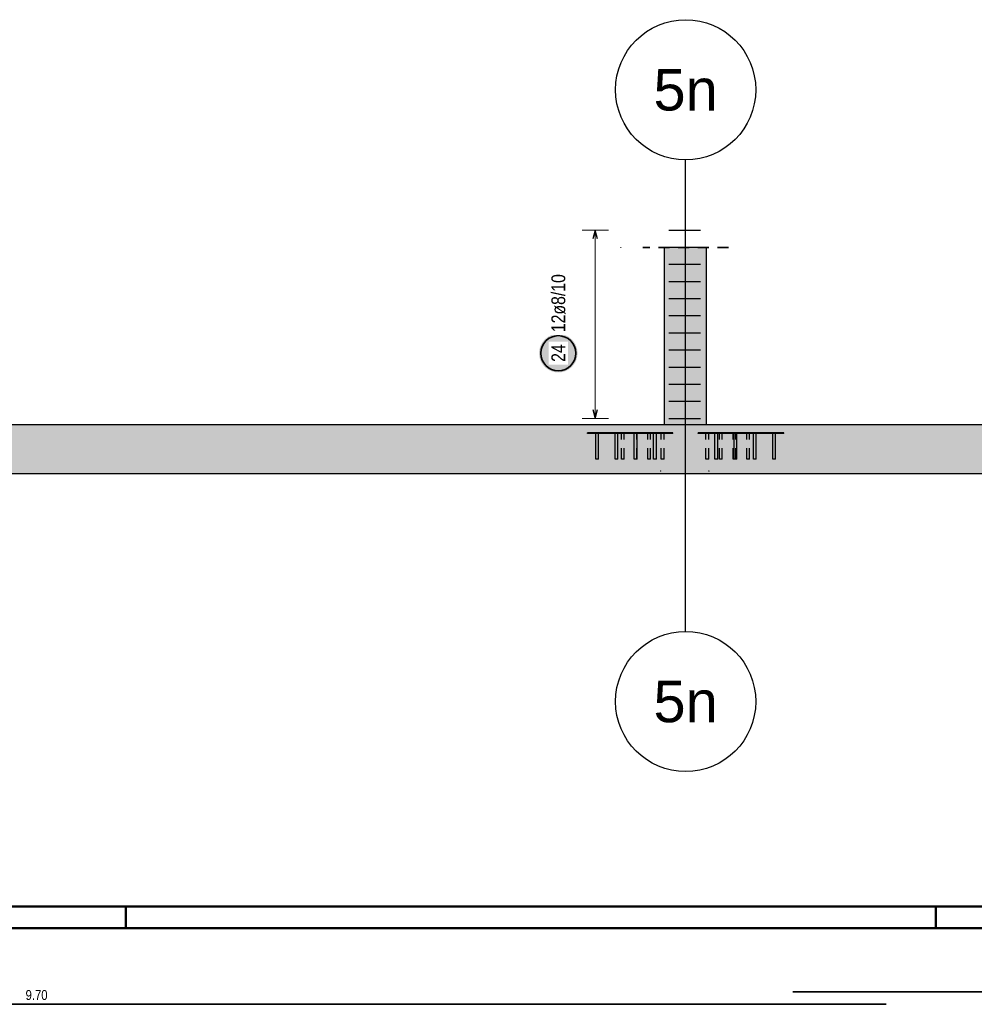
# Model space of a CAD drawing. Header units: millimetres. Extents: x -4 to 113, y -17 to 52.
# Tile 38 of 91: x 19 to 29, y 41 to 52. Entities that reach past the tile are written whole.
import ezdxf
from ezdxf.enums import TextEntityAlignment as Align

# ---------------------------------------------------------------- set-up
doc = ezdxf.new("R2010")
doc.units = ezdxf.units.MM
doc.linetypes.add('HIDDEN', pattern=[0.375, 0.25, -0.125])
for name, color, linetype, lineweight in [('Mattenbewehrung', 7, 'Continuous', 20), ('Schraffuren', 7, 'Continuous', 20), ('Stabstahl', 7, 'Continuous', 20)]:
    doc.layers.add(name, color=color, linetype=linetype, lineweight=lineweight)
doc.styles.add('Arial', font='arial.ttf')
doc.styles.add('Arial Narrow', font='ARIALN.TTF')

msp = doc.modelspace()

# ---------------------------------------------------------------- hatches: boundary and pattern name
at = {"lineweight": 25, "true_color": 0xffffff}
msp.add_hatch(color=7, dxfattribs=at).paths.add_polyline_path([(24.908777, 48.363289), (24.908643, 48.370967), (24.908241, 48.378636), (24.907572, 48.386285), (24.906636, 48.393907), (24.905435, 48.401492), (24.90397, 48.40903), (24.902242, 48.416512), (24.900255, 48.423929), (24.89801, 48.431273), (24.89551, 48.438534), (24.892758, 48.445703), (24.889757, 48.452771), (24.886512, 48.459731), (24.883026, 48.466573), (24.879303, 48.473289), (24.875348, 48.479871), (24.871165, 48.486312), (24.866761, 48.492602), (24.86214, 48.498735), (24.857307, 48.504702), (24.852269, 48.510498), (24.847032, 48.516114), (24.841602, 48.521544), (24.835986, 48.526781), (24.83019, 48.531819), (24.824223, 48.536651), (24.81809, 48.541273), (24.8118, 48.545677), (24.805359, 48.54986), (24.798777, 48.553815), (24.792061, 48.557538), (24.785219, 48.561024), (24.778259, 48.564269), (24.771191, 48.56727), (24.764022, 48.570021), (24.756761, 48.572522), (24.749417, 48.574767), (24.742, 48.576754), (24.734518, 48.578482), (24.72698, 48.579947), (24.719395, 48.581148), (24.711773, 48.582084), (24.704124, 48.582753), (24.696455, 48.583155), (24.688777, 48.583289), (24.681099, 48.583155), (24.673431, 48.582753), (24.665781, 48.582084), (24.658159, 48.581148), (24.650575, 48.579947), (24.643037, 48.578482), (24.635554, 48.576754), (24.628137, 48.574767), (24.620793, 48.572522), (24.613533, 48.570021), (24.606364, 48.56727), (24.599295, 48.564269), (24.592336, 48.561024), (24.585493, 48.557538), (24.578777, 48.553815), (24.572195, 48.54986), (24.565755, 48.545677), (24.559464, 48.541273), (24.553332, 48.536651), (24.547364, 48.531819), (24.541568, 48.526781), (24.535952, 48.521544), (24.530522, 48.516114), (24.525285, 48.510498), (24.520247, 48.504702), (24.515415, 48.498735), (24.510793, 48.492602), (24.506389, 48.486312), (24.502207, 48.479871), (24.498252, 48.473289), (24.494529, 48.466573), (24.491042, 48.459731), (24.487797, 48.452771), (24.484797, 48.445703), (24.482045, 48.438534), (24.479545, 48.431273), (24.4773, 48.423929), (24.475312, 48.416512), (24.473585, 48.40903), (24.472119, 48.401492), (24.470918, 48.393907), (24.469982, 48.386285), (24.469313, 48.378636), (24.468911, 48.370967), (24.468777, 48.363289), (24.468911, 48.355611), (24.469313, 48.347943), (24.469982, 48.340293), (24.470918, 48.332671), (24.472119, 48.325087), (24.473585, 48.317549), (24.475312, 48.310066), (24.4773, 48.302649), (24.479545, 48.295305), (24.482045, 48.288045), (24.484797, 48.280876), (24.487797, 48.273807), (24.491042, 48.266847), (24.494529, 48.260005), (24.498252, 48.253289), (24.502207, 48.246707), (24.506389, 48.240267), (24.510793, 48.233976), (24.515415, 48.227844), (24.520247, 48.221876), (24.525285, 48.21608), (24.530522, 48.210464), (24.535952, 48.205034), (24.541568, 48.199797), (24.547364, 48.194759), (24.553332, 48.189927), (24.559464, 48.185305), (24.565755, 48.180901), (24.572195, 48.176719), (24.578777, 48.172764), (24.585493, 48.169041), (24.592336, 48.165554), (24.599295, 48.162309), (24.606364, 48.159309), (24.613533, 48.156557), (24.620793, 48.154057), (24.628137, 48.151812), (24.635554, 48.149824), (24.643037, 48.148097), (24.650575, 48.146631), (24.658159, 48.14543), (24.665781, 48.144494), (24.673431, 48.143825), (24.681099, 48.143423), (24.688777, 48.143289), (24.696455, 48.143423), (24.704124, 48.143825), (24.711773, 48.144494), (24.719395, 48.14543), (24.72698, 48.146631), (24.734518, 48.148097), (24.742, 48.149824), (24.749417, 48.151812), (24.756761, 48.154057), (24.764022, 48.156557), (24.771191, 48.159309), (24.778259, 48.162309), (24.785219, 48.165554), (24.792061, 48.169041), (24.798777, 48.172764), (24.805359, 48.176719), (24.8118, 48.180901), (24.81809, 48.185305), (24.824223, 48.189927), (24.83019, 48.194759), (24.835986, 48.199797), (24.841602, 48.205034), (24.847032, 48.210464), (24.852269, 48.21608), (24.857307, 48.221876), (24.86214, 48.227844), (24.866761, 48.233976), (24.871165, 48.240267), (24.875348, 48.246707), (24.879303, 48.253289), (24.883026, 48.260005), (24.886512, 48.266847), (24.889757, 48.273807), (24.892758, 48.280876), (24.89551, 48.288045), (24.89801, 48.295305), (24.900255, 48.302649), (24.902242, 48.310066), (24.90397, 48.317549), (24.905435, 48.325087), (24.906636, 48.332671), (24.907572, 48.340293), (24.908241, 48.347943)])
at = {"layer": 'Schraffuren', "lineweight": 13, "true_color": 0xd7ffd7}
for points in [[(25.902395, 47.545046), (26.382395, 47.545046), (26.382395, 49.56907), (25.902395, 49.56907)], [(44.291569, 46.96506), (46.35456, 46.96506), (46.35456, 47.54506), (8.707272, 47.54506), (8.707272, 47.50506), (8.689642, 47.50506), (8.689642, 47.54506), (7.401567, 47.54506), (7.401566, 46.98506), (44.291569, 46.98506)]]:
    msp.add_hatch(color=254, dxfattribs=at).paths.add_polyline_path(points)
at = {"layer": 'Schraffuren', "lineweight": 13, "true_color": 0x4682b4}
for points in [[(25.022395, 47.445046), (25.462395, 47.445046), (25.462395, 47.455046), (25.022395, 47.455046)], [(25.116395, 47.155046), (25.148395, 47.155046), (25.148395, 47.445046), (25.116395, 47.445046)], [(25.336395, 47.155046), (25.368395, 47.155046), (25.368395, 47.445046), (25.336395, 47.445046)], [(25.462395, 47.445046), (25.902395, 47.445046), (25.902395, 47.455046), (25.462395, 47.455046)], [(25.556395, 47.155046), (25.588395, 47.155046), (25.588395, 47.445046), (25.556395, 47.445046)], [(25.776395, 47.155046), (25.808395, 47.155046), (25.808395, 47.445046), (25.776395, 47.445046)], [(26.382395, 47.445046), (26.822395, 47.445046), (26.822395, 47.455046), (26.382395, 47.455046)], [(26.476395, 47.155046), (26.508395, 47.155046), (26.508395, 47.445046), (26.476395, 47.445046)], [(26.696395, 47.155046), (26.728395, 47.155046), (26.728395, 47.445046), (26.696395, 47.445046)], [(26.822395, 47.445046), (27.262395, 47.445046), (27.262395, 47.455046), (26.822395, 47.455046)], [(26.916395, 47.155046), (26.948395, 47.155046), (26.948395, 47.445046), (26.916395, 47.445046)], [(27.136395, 47.155046), (27.168395, 47.155046), (27.168395, 47.445046), (27.136395, 47.445046)]]:
    msp.add_hatch(color=145, dxfattribs=at).paths.add_polyline_path(points)

# ---------------------------------------------------------------- linework, layer by layer
at = {"color": 3, "linetype": 'Continuous', "lineweight": 25}
msp.add_line((26.142367, 45.188143), (26.142367, 50.56907), dxfattribs=at)
at = {"color": 5, "linetype": 'Continuous', "lineweight": 18, "ltscale": 0.5}
for p, q in [((25.260027, 49.76907), (24.960027, 49.76907)), ((25.110027, 49.76907), (25.110027, 47.619062)), ((24.960027, 47.619062), (25.260027, 47.619062))]:
    msp.add_line(p, q, dxfattribs=at)
at = {"color": 3, "linetype": 'Continuous', "lineweight": 25, "ltscale": 0.5}
for p, q in [((25.110027, 49.76907), (25.083232, 49.66907)), ((25.136822, 49.66907), (25.110027, 49.76907)), ((25.952355, 49.76907), (26.312395, 49.76907)), ((25.952355, 49.573615), (26.312395, 49.573615)), ((25.952355, 49.37816), (26.312395, 49.37816)), ((25.952355, 49.182704), (26.312395, 49.182704)), ((25.952355, 48.987249), (26.312395, 48.987249)), ((25.952355, 48.791794), (26.312395, 48.791794)), ((25.952355, 48.596339), (26.312395, 48.596339)), ((25.952355, 48.400883), (26.312395, 48.400883)), ((25.952355, 48.205428), (26.312395, 48.205428)), ((25.952355, 48.009973), (26.312395, 48.009973)), ((25.952355, 47.814517), (26.312395, 47.814517)), ((25.083232, 47.719062), (25.110027, 47.619062)), ((25.110027, 47.619062), (25.136822, 47.719062)), ((25.952355, 47.619062), (26.312395, 47.619062))]:
    msp.add_line(p, q, dxfattribs=at)
at = {"color": 2, "linetype": 'HIDDEN', "lineweight": 35, "ltscale": 0.5}
msp.add_line((26.632395, 49.56907), (25.652395, 49.56907), dxfattribs=at)
at = {"color": 3, "linetype": 'HIDDEN', "lineweight": 25, "ltscale": 0.5}
for p, q in [((25.117612, 47.445046), (25.116395, 47.445046)), ((25.121081, 47.445046), (25.117612, 47.445046)), ((25.126272, 47.445046), (25.121081, 47.445046)), ((25.132395, 47.445046), (25.126272, 47.445046)), ((25.138517, 47.445046), (25.132395, 47.445046)), ((25.143708, 47.445046), (25.138517, 47.445046)), ((25.147177, 47.445046), (25.143708, 47.445046)), ((25.148395, 47.445046), (25.147177, 47.445046)), ((25.319322, 47.445046), (25.319322, 47.455046)), ((25.337612, 47.445046), (25.336395, 47.445046)), ((25.341081, 47.445046), (25.337612, 47.445046)), ((25.346272, 47.445046), (25.341081, 47.445046)), ((25.352395, 47.445046), (25.346272, 47.445046)), ((25.358517, 47.445046), (25.352395, 47.445046)), ((25.363708, 47.445046), (25.358517, 47.445046)), ((25.367177, 47.445046), (25.363708, 47.445046)), ((25.368395, 47.445046), (25.367177, 47.445046)), ((25.375891, 47.445046), (25.375891, 47.455046)), ((25.409388, 47.155046), (25.409388, 47.445046)), ((25.441388, 47.155046), (25.441388, 47.445046)), ((25.553638, 47.155046), (25.553638, 47.445046)), ((25.557612, 47.445046), (25.556395, 47.445046)), ((25.561081, 47.445046), (25.557612, 47.445046)), ((25.566272, 47.445046), (25.561081, 47.445046)), ((25.572395, 47.445046), (25.566272, 47.445046)), ((25.578517, 47.445046), (25.572395, 47.445046)), ((25.583708, 47.445046), (25.578517, 47.445046)), ((25.587177, 47.445046), (25.583708, 47.445046)), ((25.585638, 47.155046), (25.585638, 47.445046)), ((25.588395, 47.445046), (25.587177, 47.445046)), ((25.709202, 47.155046), (25.709202, 47.445046)), ((25.741202, 47.155046), (25.741202, 47.445046)), ((25.777612, 47.445046), (25.776395, 47.445046)), ((25.781081, 47.445046), (25.777612, 47.445046)), ((25.786272, 47.445046), (25.781081, 47.445046)), ((25.792395, 47.445046), (25.786272, 47.445046)), ((25.798517, 47.445046), (25.792395, 47.445046)), ((25.803708, 47.445046), (25.798517, 47.445046)), ((25.807177, 47.445046), (25.803708, 47.445046)), ((25.808395, 47.445046), (25.807177, 47.445046)), ((25.864765, 47.155046), (25.864765, 47.445046)), ((25.896765, 47.155046), (25.896765, 47.445046)), ((25.941576, 47.455046), (25.902395, 47.455046)), ((25.941576, 47.445046), (25.902395, 47.445046)), ((25.998145, 47.455046), (25.941576, 47.455046)), ((25.941576, 47.445046), (25.941576, 47.455046)), ((25.998145, 47.445046), (25.941576, 47.445046)), ((25.998145, 47.445046), (25.998145, 47.455046)), ((26.340384, 47.455046), (26.283816, 47.455046)), ((26.283816, 47.445046), (26.283816, 47.455046)), ((26.340384, 47.445046), (26.283816, 47.445046)), ((26.382395, 47.455046), (26.340384, 47.455046)), ((26.340384, 47.445046), (26.340384, 47.455046)), ((26.382395, 47.445046), (26.340384, 47.445046)), ((26.373882, 47.155046), (26.373882, 47.445046)), ((26.405882, 47.155046), (26.405882, 47.445046)), ((26.477612, 47.445046), (26.476395, 47.445046)), ((26.481081, 47.445046), (26.477612, 47.445046)), ((26.486272, 47.445046), (26.481081, 47.445046)), ((26.492395, 47.445046), (26.486272, 47.445046)), ((26.498517, 47.445046), (26.492395, 47.445046)), ((26.503708, 47.445046), (26.498517, 47.445046)), ((26.507177, 47.445046), (26.503708, 47.445046)), ((26.508395, 47.445046), (26.507177, 47.445046)), ((26.529445, 47.155046), (26.529445, 47.445046)), ((26.561445, 47.155046), (26.561445, 47.445046)), ((26.685009, 47.155046), (26.685009, 47.445046)), ((26.697612, 47.445046), (26.696395, 47.445046)), ((26.701081, 47.445046), (26.697612, 47.445046)), ((26.706272, 47.445046), (26.701081, 47.445046)), ((26.712395, 47.445046), (26.706272, 47.445046)), ((26.718517, 47.445046), (26.712395, 47.445046)), ((26.717009, 47.155046), (26.717009, 47.445046)), ((26.723708, 47.445046), (26.718517, 47.445046)), ((26.727177, 47.445046), (26.723708, 47.445046)), ((26.728395, 47.445046), (26.727177, 47.445046)), ((26.840572, 47.155046), (26.840572, 47.445046)), ((26.872572, 47.155046), (26.872572, 47.445046)), ((26.90607, 47.445046), (26.90607, 47.455046)), ((26.917612, 47.445046), (26.916395, 47.445046)), ((26.921081, 47.445046), (26.917612, 47.445046)), ((26.926272, 47.445046), (26.921081, 47.445046)), ((26.932395, 47.445046), (26.926272, 47.445046)), ((26.938517, 47.445046), (26.932395, 47.445046)), ((26.943708, 47.445046), (26.938517, 47.445046)), ((26.947177, 47.445046), (26.943708, 47.445046)), ((26.948395, 47.445046), (26.947177, 47.445046)), ((26.962638, 47.445046), (26.962638, 47.455046)), ((27.137612, 47.445046), (27.136395, 47.445046)), ((27.141081, 47.445046), (27.137612, 47.445046)), ((27.146272, 47.445046), (27.141081, 47.445046)), ((27.152395, 47.445046), (27.146272, 47.445046)), ((27.158517, 47.445046), (27.152395, 47.445046)), ((27.163708, 47.445046), (27.158517, 47.445046)), ((27.167177, 47.445046), (27.163708, 47.445046)), ((27.168395, 47.445046), (27.167177, 47.445046)), ((25.410606, 47.155046), (25.409388, 47.155046)), ((25.414075, 47.155046), (25.410606, 47.155046)), ((25.419265, 47.155046), (25.414075, 47.155046)), ((25.425388, 47.155046), (25.419265, 47.155046)), ((25.431511, 47.155046), (25.425388, 47.155046)), ((25.436702, 47.155046), (25.431511, 47.155046)), ((25.44017, 47.155046), (25.436702, 47.155046)), ((25.441388, 47.155046), (25.44017, 47.155046)), ((25.554856, 47.155046), (25.553638, 47.155046)), ((25.556395, 47.155046), (25.554856, 47.155046)), ((25.710419, 47.155046), (25.709202, 47.155046)), ((25.713888, 47.155046), (25.710419, 47.155046)), ((25.719079, 47.155046), (25.713888, 47.155046)), ((25.725202, 47.155046), (25.719079, 47.155046)), ((25.731324, 47.155046), (25.725202, 47.155046)), ((25.736515, 47.155046), (25.731324, 47.155046)), ((25.739984, 47.155046), (25.736515, 47.155046)), ((25.741202, 47.155046), (25.739984, 47.155046)), ((25.865983, 47.155046), (25.864765, 47.155046)), ((25.869451, 47.155046), (25.865983, 47.155046)), ((25.874642, 47.155046), (25.869451, 47.155046)), ((25.880765, 47.155046), (25.874642, 47.155046)), ((25.886888, 47.155046), (25.880765, 47.155046)), ((25.892079, 47.155046), (25.886888, 47.155046)), ((25.895547, 47.155046), (25.892079, 47.155046)), ((25.896765, 47.155046), (25.895547, 47.155046)), ((26.3751, 47.155046), (26.373882, 47.155046)), ((26.378568, 47.155046), (26.3751, 47.155046)), ((26.383759, 47.155046), (26.378568, 47.155046)), ((26.389882, 47.155046), (26.383759, 47.155046)), ((26.396005, 47.155046), (26.389882, 47.155046)), ((26.401196, 47.155046), (26.396005, 47.155046)), ((26.404664, 47.155046), (26.401196, 47.155046)), ((26.405882, 47.155046), (26.404664, 47.155046)), ((26.530663, 47.155046), (26.529445, 47.155046)), ((26.534132, 47.155046), (26.530663, 47.155046)), ((26.539322, 47.155046), (26.534132, 47.155046)), ((26.545445, 47.155046), (26.539322, 47.155046)), ((26.551568, 47.155046), (26.545445, 47.155046)), ((26.556759, 47.155046), (26.551568, 47.155046)), ((26.560227, 47.155046), (26.556759, 47.155046)), ((26.561445, 47.155046), (26.560227, 47.155046)), ((26.686227, 47.155046), (26.685009, 47.155046)), ((26.689695, 47.155046), (26.686227, 47.155046)), ((26.694886, 47.155046), (26.689695, 47.155046)), ((26.696395, 47.155046), (26.694886, 47.155046)), ((26.84179, 47.155046), (26.840572, 47.155046)), ((26.845259, 47.155046), (26.84179, 47.155046)), ((26.850449, 47.155046), (26.845259, 47.155046)), ((26.856572, 47.155046), (26.850449, 47.155046)), ((26.862695, 47.155046), (26.856572, 47.155046)), ((26.867886, 47.155046), (26.862695, 47.155046)), ((26.871354, 47.155046), (26.867886, 47.155046)), ((26.872572, 47.155046), (26.871354, 47.155046))]:
    msp.add_line(p, q, dxfattribs=at)
at = {"color": 4, "linetype": 'Continuous', "lineweight": 50}
for p, q in [((105, 42.05), (0, 42.05)), ((104.75, 41.8), (1, 41.8))]:
    msp.add_line(p, q, dxfattribs=at)
at = {"color": 4, "linetype": 'Continuous', "lineweight": 50, "ltscale": 0.2}
for p, q in [((19.75, 42.05), (19.75, 41.8)), ((29, 42.05), (29, 41.8))]:
    msp.add_line(p, q, dxfattribs=at)
at = {"color": 3, "linetype": 'Continuous', "lineweight": 25}
for centre in [(26.142367, 51.36907), (26.142367, 44.388143)]:
    msp.add_circle(centre, 0.8, dxfattribs=at)
at = {"color": 9, "linetype": 'Continuous', "lineweight": 0}
for centre in [(25.402395, 49.56907), (25.858757, 47.01906), (26.407645, 47.01906)]:
    msp.add_circle(centre, 0.00222, dxfattribs=at)
at = {"color": 2, "linetype": 'Continuous', "lineweight": 35, "ltscale": 0.5}
msp.add_circle((24.688777, 48.363289), 0.2, dxfattribs=at)
at = {"layer": 'Mattenbewehrung', "color": 3, "linetype": 'Continuous', "lineweight": 25}
for p, q in [((25.902395, 47.545046), (25.902395, 49.56907)), ((26.382395, 47.545046), (26.382395, 49.56907)), ((46.35456, 47.54506), (8.707272, 47.54506)), ((26.382395, 47.545046), (25.902395, 47.545046)), ((25.462395, 47.455046), (25.022395, 47.455046)), ((25.022395, 47.445046), (25.022395, 47.455046)), ((25.116395, 47.445046), (25.022395, 47.445046)), ((25.116395, 47.155046), (25.116395, 47.445046)), ((25.336395, 47.445046), (25.148395, 47.445046)), ((25.148395, 47.155046), (25.148395, 47.445046)), ((25.336395, 47.155046), (25.336395, 47.445046)), ((25.462395, 47.445046), (25.368395, 47.445046)), ((25.368395, 47.155046), (25.368395, 47.445046)), ((25.902395, 47.455046), (25.462395, 47.455046)), ((25.556395, 47.445046), (25.462395, 47.445046)), ((25.556395, 47.155046), (25.556395, 47.445046)), ((25.776395, 47.445046), (25.588395, 47.445046)), ((25.588395, 47.155046), (25.588395, 47.445046)), ((25.776395, 47.155046), (25.776395, 47.445046)), ((25.902395, 47.445046), (25.808395, 47.445046)), ((25.808395, 47.155046), (25.808395, 47.445046)), ((25.902395, 47.445046), (25.902395, 47.455046)), ((26.822395, 47.455046), (26.382395, 47.455046)), ((26.382395, 47.445046), (26.382395, 47.455046)), ((26.476395, 47.445046), (26.382395, 47.445046)), ((26.476395, 47.155046), (26.476395, 47.445046)), ((26.696395, 47.445046), (26.508395, 47.445046)), ((26.508395, 47.155046), (26.508395, 47.445046)), ((26.696395, 47.155046), (26.696395, 47.445046)), ((26.822395, 47.445046), (26.728395, 47.445046)), ((26.728395, 47.155046), (26.728395, 47.445046)), ((27.262395, 47.455046), (26.822395, 47.455046)), ((26.916395, 47.445046), (26.822395, 47.445046)), ((26.916395, 47.155046), (26.916395, 47.445046)), ((27.136395, 47.445046), (26.948395, 47.445046)), ((26.948395, 47.155046), (26.948395, 47.445046)), ((27.136395, 47.155046), (27.136395, 47.445046)), ((27.262395, 47.445046), (27.168395, 47.445046)), ((27.168395, 47.155046), (27.168395, 47.445046)), ((27.262395, 47.445046), (27.262395, 47.455046)), ((25.148395, 47.155046), (25.116395, 47.155046)), ((25.368395, 47.155046), (25.336395, 47.155046)), ((25.588395, 47.155046), (25.556395, 47.155046)), ((25.808395, 47.155046), (25.776395, 47.155046)), ((26.508395, 47.155046), (26.476395, 47.155046)), ((26.728395, 47.155046), (26.696395, 47.155046)), ((26.948395, 47.155046), (26.916395, 47.155046)), ((27.168395, 47.155046), (27.136395, 47.155046)), ((44.291569, 46.98506), (9.52286, 46.98506))]:
    msp.add_line(p, q, dxfattribs=at)
at = {"layer": 'Stabstahl', "color": 2, "linetype": 'Continuous', "lineweight": 35, "ltscale": 0.5}
for p, q in [((47.36653, 41.074606), (27.36653, 41.074606)), ((28.430587, 40.932895), (9.030587, 40.932895))]:
    msp.add_line(p, q, dxfattribs=at)

# ---------------------------------------------------------------- texts
at = {"color": 1, "lineweight": 70, "style": 'Arial'}
for p in [(26.142367, 51.36907), (26.142367, 44.388143)]:
    msp.add_text('5n', height=0.4726698, dxfattribs=at).set_placement(p, align=Align.MIDDLE_CENTER)
at = {"layer": 'Stabstahl', "color": 3, "lineweight": 25, "insert": (18.606837, 41.095395), "char_height": 0.1125, "attachment_point": 1, "line_spacing_factor": 0.9, "style": 'Arial Narrow'}
msp.add_mtext('9.70', dxfattribs=at)

# ---------------------------------------------------------------- next in the draw order: texts
at = {"color": 2, "lineweight": 35, "char_height": 0.1575, "attachment_point": 1, "rotation": 90, "line_spacing_factor": 0.9, "style": 'Arial Narrow', "bg_fill": 3, "box_fill_scale": 1.2, "bg_fill_color": 256, "bg_fill_true_color": 13158600, "bg_fill_transparency": 0}
for s, insert in [('12ø8/10', (24.610027, 48.603289)), ('24', (24.610027, 48.264064))]:
    msp.add_mtext(s, dxfattribs=dict(at, insert=insert))

doc.saveas('drawing.dxf')
